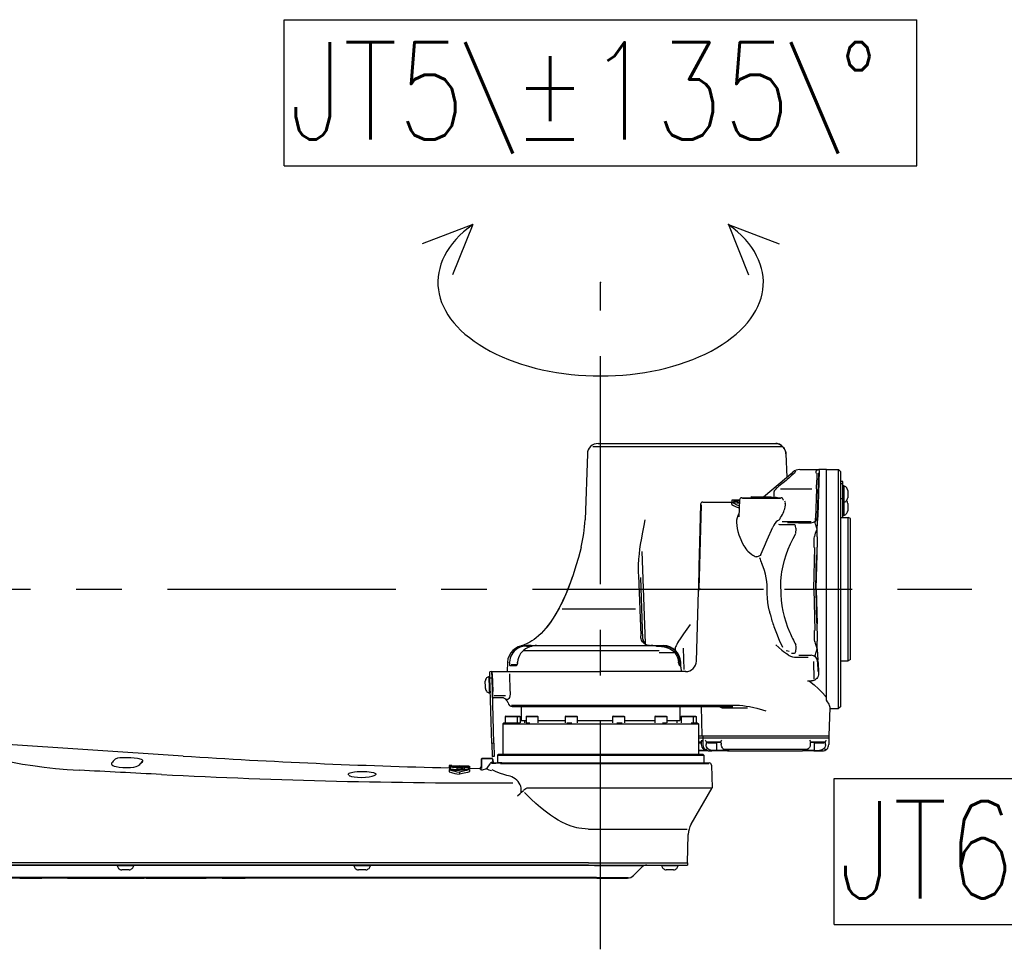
# Model space of a CAD drawing. Header units: millimetres. Extents: x -289 to 305, y -210 to 210.
# Tile 60 of 79: x 21 to 54, y 134 to 165. Entities that reach past the tile are written whole.
import ezdxf

# ---------------------------------------------------------------- set-up
doc = ezdxf.new("R2010")
doc.units = ezdxf.units.MM
doc.linetypes.add('CENTER', pattern=[12, 7.5, -1.5, 1.5, -1.5])
doc.styles.get("Standard").update_dxf_attribs({"font": 'ROMANS', "bigfont": 'EXTFONT'})

# ---------------------------------------------------------------- blocks, each defined once
blk = doc.blocks.new('DTL0008')
at = {"color": 2, "linetype": 'Continuous'}
for p, q in [((-70.58, 31.98), (-98.59, 21.23)), ((-70.58, 31.98), (-81.71, 4.12)), ((70.58, 31.98), (98.59, 21.23)), ((70.58, 31.98), (81.71, 4.12))]:
    blk.add_line(p, q, dxfattribs=at)
blk.add_ellipse((0, 0), major_axis=(89.87, 0), ratio=0.57493, start_param=2.474208, end_param=6.95057, dxfattribs=at)
at = {"color": 2}
for p in [(70.58, 31.98), (0, 0)]:
    blk.add_point(p, dxfattribs=at)
blk = doc.blocks.new('DTL0022')
at = {"color": 3, "linetype": 'Continuous'}
for p, q in [((1191.384079, 65.632691), (1205.362228, 65.632691)), ((1193.887497, 67), (1205.39238, 67)), ((1205.39238, 67), (1257.000046, 67)), ((1205.39238, 65.632691), (1257.000046, 65.632691)), ((1257.000046, 67), (1275.653488, 67)), ((1257.020675, 65.632691), (1278.756637, 65.632691)), ((1188.890549, 62.174439), (1187.833542, 31.906006)), ((1280.256271, 62.179444), (1280.684494, 51.482666)), ((1286.696213, 55), (1295.440231, 55)), ((1299.000046, 55), (1295.440231, 55)), ((1299.000046, -49.963012), (1299.000046, 55)), ((1299.000046, 55), (1304.500046, 55)), ((1304.500046, -54.984741), (1304.500046, 55)), ((1305.500046, 54), (1304.500046, 55)), ((1269.919845, 42.449951), (1283.482223, 53.8302)), ((1284.720993, 54.309449), (1284.16777, 53.337036)), ((1294.471725, 52.409546), (1294.355514, 47.970459)), ((1294.497848, 53.278076), (1294.471725, 52.411743)), ((1294.875168, 33.421509), (1295.40007, 53.464356)), ((1295.138717, 33.878662), (1295.666916, 54.178467)), ((1305.500046, -53.984985), (1305.500046, 54)), ((1277.749313, 46.096802), (1292.26799, 46.096802)), ((1294.318161, 46.056885), (1293.959274, 32.648316)), ((1294.318161, 46.054688), (1294.355636, 47.980957)), ((1306.500046, 49.533325), (1305.500046, 49.533325)), ((1306.500046, 48.435303), (1305.500046, 48.435303)), ((1306.500046, 48.435303), (1306.500046, 49.533325)), ((1306.500046, 41.50708), (1306.500046, 48.435303)), ((1306.90007, 47.503174), (1306.500046, 47.503174)), ((1306.90007, 47.503174), (1306.90007, 45.525025)), ((1306.90007, 45.525025), (1306.90007, 39.903199)), ((1308.699997, 45.375611), (1308.699997, 44.505005)), ((1255.57048, 41), (1255.568405, 40.999756)), ((1255.568405, 40.027344), (1255.568405, 40.999756)), ((1255.57048, 41), (1257.053146, 41)), ((1258.199997, 40.804444), (1258.199997, 40.578125)), ((1258.937424, 40.804444), (1258.199997, 40.804444)), ((1258.950363, 41.052368), (1258.544601, 33.309449)), ((1258.813156, 41), (1258.947677, 41)), ((1259.259201, 41.761597), (1259.285446, 41.761597)), ((1259.94902, 42), (1278.051071, 42)), ((1260.274704, 41.761597), (1277.753464, 41.761597)), ((1264.650925, 42.449951), (1264.131393, 42.150025)), ((1264.131393, 42.150025), (1273.272751, 42.150025)), ((1264.136032, 42), (1264.131393, 42.150025)), ((1264.650925, 42.449951), (1272.816696, 42.449951)), ((1272.816696, 42.449951), (1273.349167, 42.449951)), ((1273.272751, 42.150025), (1273.868698, 42.150025)), ((1273.349167, 42.449951), (1273.868698, 42.150025)), ((1273.864059, 42), (1273.868698, 42.150025)), ((1274.839035, 42.456299), (1274.839035, 44.951905)), ((1276.361252, 42.020386), (1276.491745, 42)), ((1306.500046, 41.50708), (1305.500046, 41.50708)), ((1306.500046, 33), (1306.500046, 41.50708)), ((1308.699997, 44.505005), (1308.699997, 42.030762)), ((1241.017013, 39.026123), (1240.560104, 21.574219)), ((1241.258102, 38.751953), (1240.823044, 21.989991)), ((1242.016647, 40), (1255.341842, 40)), ((1255.327804, 38.95752), (1255.327804, 39.983643)), ((1256.33342, 40.578125), (1256.33342, 40.314331)), ((1258.199997, 40.578125), (1256.33342, 40.578125)), ((1256.33342, 39.87085), (1256.33342, 40.314331)), ((1258.199997, 40.314331), (1256.33342, 40.314331)), ((1258.199997, 40.314331), (1258.199997, 39.923584)), ((1258.891281, 39.923584), (1258.199997, 39.923584)), ((1258.199997, 39.63086), (1258.199997, 39.923584)), ((1306.90007, 39.903199), (1306.500046, 39.903199)), ((1306.90007, 39.903199), (1306.90007, 39.525025)), ((1306.90007, 39.525025), (1306.90007, 33.903199)), ((1308.699997, 39.375611), (1308.699997, 38.505005)), ((1308.699997, 38.505005), (1308.699997, 36.030762)), ((1293.934738, 31.384156), (1293.959274, 32.650147)), ((1305.500046, 33), (1309.000046, 33)), ((1306.90007, 33.903199), (1306.500046, 33.903199)), ((1309.000046, 28.960205), (1309.000046, 33)), ((1310.000046, 32.422608), (1309.000046, 33)), ((1310.000046, 28.453492), (1310.000046, 32.422608)), ((1291.880539, 30.950684), (1278.48735, 30.950684)), ((1286.109421, 30.5), (1280.965378, 30.5)), ((1286.109421, 30.5), (1291.876266, 30.5)), ((1293.934738, 31.386841), (1293.932419, 31.31189)), ((1309.000046, -33), (1309.000046, 28.960205)), ((1310.000046, -32.422607), (1310.000046, 28.453492)), ((1240.560104, 21.574219), (1240.270675, 10.523926)), ((1240.8228, 21.97461), (1240.533493, 10.924317)), ((1293.089035, 0.10022), (1293.585739, 19.067505)), ((1213.98381, 17.25647), (1215.158737, -16.38977)), ((1294.003464, 0.13086), (1294.411911, 15.730835)), ((1294.261032, 0.130738), (1294.672165, 15.934082)), ((1240.270675, 10.523926), (1239.995773, 0.026123)), ((1240.533371, 10.915039), (1240.253342, 0.029541)), ((1213.603805, -21.213501), (1212.627487, 6.271241)), ((1214.479904, -23.104736), (1213.487472, 5.314209)), ((1239.96965, -0.97351), (1239.995773, 0.026123)), ((1240.243576, -0.133178), (1240.253586, 0.04419)), ((1240.969284, 0), (1240.995407, 0)), ((1240.995407, 0), (1269.939499, 0)), ((1269.939499, 0), (1269.94133, 0)), ((1279.637619, 0), (1291.001755, 0)), ((1239.127487, -33.130859), (1239.96965, -0.97351)), ((1271.632614, -0.056152), (1271.634323, -0.000366)), ((1293.089035, -0.100219), (1293.585739, -19.067505)), ((1294.003464, -0.130859), (1294.411911, -15.730835)), ((1294.261032, -0.130737), (1294.672165, -15.934082)), ((1177.241012, -9.124389), (1205.362472, -9.124389)), ((1205.39238, -9.124389), (1211.066452, -9.124389)), ((1215.158249, -16.365967), (1215.429001, -25.131714)), ((1160.144577, -26), (1160.815964, -26)), ((1163.000046, -26), (1160.815964, -26)), ((1160.815964, -26.251098), (1163.556686, -26.251098)), ((1163.000046, -26), (1195.000046, -26)), ((1195.000046, -26), (1218.155197, -26)), ((1218.155197, -26), (1223.000046, -26)), ((1220.682419, -26.251098), (1223.855514, -26.251098)), ((1223.000046, -26), (1223.855514, -26)), ((1233.463669, -36.998169), (1233.119919, -27.155883)), ((1154.80278, -28.20935), (1155.157028, -28.20935)), ((1159.580978, -28.20935), (1194.981979, -28.20935)), ((1195.000046, -28.20935), (1222.000046, -28.20935)), ((1222.02092, -29.196777), (1228.908371, -29.196777)), ((1229.447433, -28.209594), (1229.431198, -27.827636)), ((1284.147018, -29.699341), (1282.9113, -29.71228)), ((1285.175217, -31.390381), (1285.123947, -31.390625)), ((1285.175461, -31.390381), (1285.236252, -31.386841)), ((1285.239425, -31.386963), (1290.575851, -31.386963)), ((1286.179855, -30.5), (1291.876266, -30.5)), ((1293.934738, -31.386841), (1293.932419, -31.311889)), ((1152.14946, -33.720825), (1152.000046, -38)), ((1153.03923, -33.998901), (1153.048263, -33.719726)), ((1153.320968, -35.244751), (1156.034592, -35.244751)), ((1153.772384, -34.677612), (1156.614425, -34.677612)), ((1154.032638, -35), (1156.472824, -35)), ((1156.735763, -33.986816), (1156.749191, -33.707641)), ((1230.870407, -33.986572), (1230.856857, -33.707397)), ((1231.396774, -35.244751), (1231.533737, -35.244751)), ((1231.602707, -33.996093), (1231.593063, -33.716797)), ((1231.659103, -35.254516), (1231.602341, -33.971801)), ((1231.850509, -33.716186), (1231.831467, -33.172363)), ((1231.860397, -34), (1231.850632, -33.720825)), ((1231.928879, -35.963745), (1231.860397, -34)), ((1231.929001, -35.965088), (1232.000046, -38)), ((1293.337692, -41.489258), (1293.14238, -33.320678)), ((1294.875168, -33.421508), (1294.993332, -37.930053)), ((1295.138595, -33.871582), (1295.257492, -38.43811)), ((1305.500046, -33), (1309.000046, -33)), ((1310.000046, -32.422607), (1309.000046, -33)), ((1143.658127, -40.237915), (1144.058029, -40.227417)), ((1143.807541, -45.944458), (1143.658127, -40.237915)), ((1145.000046, -38.002075), (1144.000412, -38.028198)), ((1144.079025, -41.027221), (1144.000412, -38.028198)), ((1144.207443, -45.93396), (1144.058029, -40.227417)), ((1145.000046, -38), (1145.063888, -40.437622)), ((1145.000046, -38), (1145.499924, -38)), ((1145.078659, -41.000976), (1145.000046, -38.002075)), ((1145.137253, -39.00122), (1145.348923, -47.085815)), ((1145.499924, -38), (1151.515182, -38)), ((1151.515182, -38), (1195.000046, -38)), ((1153.400925, -47.062133), (1153.246261, -39.001465)), ((1234.141525, -38), (1195.000046, -38)), ((1141.98027, -44.923462), (1141.914474, -42.411865)), ((1142.001999, -45.755615), (1141.98027, -44.923462)), ((1145.078659, -41.000976), (1144.079025, -41.027221)), ((1144.864303, -71.016967), (1144.079025, -41.027221)), ((1145.863937, -70.990722), (1145.078659, -41.000976)), ((1143.857101, -47.835327), (1143.807541, -45.944458)), ((1143.857101, -47.835327), (1144.257004, -47.824829)), ((1144.257004, -47.824829), (1144.207443, -45.93396)), ((1145.392868, -48.884399), (1145.349289, -47.109985)), ((1151.222458, -49.184692), (1145.78276, -49.184692)), ((1298.707443, -49.788208), (1298.453293, -49.256836)), ((1150.319626, -50), (1145.801315, -50)), ((1151.584152, -50.714966), (1152.149948, -50.714966)), ((1153.941574, -53.468383), (1194.969772, -53.468383)), ((1154.367355, -54), (1195.000046, -54)), ((1158.500046, -54), (1158.500046, -60.5)), ((1195.000046, -53.468383), (1255.816696, -53.468383)), ((1195.000046, -54), (1255.816696, -54)), ((1231.500046, -54), (1231.500046, -60.5)), ((1241.772507, -67.5), (1241.418991, -54)), ((1299.000046, -50.219116), (1299.000046, -49.963012)), ((1299.000046, -51.162109), (1299.000046, -50.219116)), ((1305.500046, -54), (1304.500046, -55)), ((1305.500046, -54), (1305.500046, -53.984985)), ((1151.316818, -58.5), (1151.057052, -58.650024)), ((1151.057052, -58.650024), (1156.301437, -58.650024)), ((1151.057052, -58.650024), (1151.057052, -61.5)), ((1151.316818, -58.5), (1156.065842, -58.5)), ((1156.065842, -58.5), (1156.297287, -58.5)), ((1156.297287, -58.5), (1156.557052, -58.650024)), ((1156.297287, -58.5), (1156.660934, -58.5)), ((1156.301437, -58.650024), (1156.557052, -58.650024)), ((1156.557052, -58.650024), (1156.557052, -61.5)), ((1156.557052, -58.650024), (1156.810348, -58.650024)), ((1156.660934, -58.5), (1157.719162, -58.5)), ((1156.810348, -58.650024), (1157.978927, -58.650024)), ((1157.719162, -58.5), (1157.978927, -58.650024)), ((1157.978927, -58.650024), (1157.978927, -61.5)), ((1160.932541, -58.5), (1160.672775, -58.650024)), ((1160.672775, -58.650024), (1160.683639, -58.650024)), ((1160.672775, -58.650024), (1160.672775, -61.5)), ((1160.683639, -58.650024), (1166.172775, -58.650024)), ((1160.932541, -58.5), (1160.942428, -58.5)), ((1160.942428, -58.5), (1165.913009, -58.5)), ((1165.913009, -58.5), (1166.172775, -58.650024)), ((1166.172775, -58.650024), (1166.172775, -61.5)), ((1179.009445, -58.5), (1178.749557, -58.650024)), ((1178.749557, -58.650024), (1179.249679, -58.650024)), ((1178.749557, -58.650024), (1178.749557, -61.5)), ((1179.009445, -58.5), (1179.462326, -58.5)), ((1179.249679, -58.650024), (1184.249557, -58.650024)), ((1179.462326, -58.5), (1183.989792, -58.5)), ((1183.989792, -58.5), (1184.249557, -58.650024)), ((1184.249557, -58.650024), (1184.249557, -61.5)), ((1200.703659, -58.5), (1200.443893, -58.650024)), ((1200.443893, -58.650024), (1202.036056, -58.650024)), ((1200.443893, -58.650024), (1200.443893, -61.5)), ((1200.703659, -58.5), (1202.145431, -58.5)), ((1202.036056, -58.650024), (1205.943893, -58.650024)), ((1202.145431, -58.5), (1205.684006, -58.5)), ((1205.684006, -58.5), (1205.943893, -58.650024)), ((1205.943893, -58.650024), (1205.943893, -61.5)), ((1220.202438, -58.5), (1219.94255, -58.650024)), ((1219.94255, -58.650024), (1222.937179, -58.650024)), ((1219.94255, -58.650024), (1219.94255, -61.5)), ((1220.202438, -58.5), (1222.913986, -58.5)), ((1222.913986, -58.5), (1225.182785, -58.5)), ((1222.937179, -58.650024), (1225.44255, -58.650024)), ((1225.182785, -58.5), (1225.44255, -58.650024)), ((1225.44255, -58.650024), (1225.44255, -61.5)), ((1232.280929, -58.5), (1232.021164, -58.650024)), ((1232.021164, -58.650024), (1236.352463, -58.650024)), ((1232.021164, -58.650024), (1232.021164, -61.5)), ((1232.280929, -58.5), (1236.203049, -58.5)), ((1236.203049, -58.5), (1238.451828, -58.5)), ((1236.352463, -58.650024), (1237.521164, -58.650024)), ((1237.261276, -58.5), (1237.521164, -58.650024)), ((1237.521164, -58.650024), (1238.687424, -58.650024)), ((1237.521164, -58.650024), (1237.521164, -61.5)), ((1238.451828, -58.5), (1238.683273, -58.5)), ((1238.683273, -58.5), (1238.943039, -58.650024)), ((1238.687424, -58.650024), (1238.943039, -58.650024)), ((1238.943039, -58.650024), (1238.943039, -61.5)), ((1250.784103, -54.603149), (1262.601852, -54.603149)), ((1300.227585, -67.5), (1300.568771, -54.470215)), ((1300.554855, -55), (1304.500046, -55)), ((1304.500046, -55), (1304.500046, -54.984741)), ((1150.500046, -61.5), (1150.000046, -62)), ((1150.000046, -62), (1237.94133, -62)), ((1150.000046, -62), (1150.000046, -76)), ((1150.500046, -61.5), (1151.057052, -61.5)), ((1151.057052, -61.5), (1156.301437, -61.5)), ((1156.301437, -61.5), (1156.557052, -61.5)), ((1156.557175, -61.5), (1156.810348, -61.5)), ((1156.810348, -61.5), (1157.978927, -61.5)), ((1158.500046, -60.5), (1160.672775, -60.5)), ((1160.000046, -60.5), (1160.000046, -61.5)), ((1160.757004, -61.5), (1162.390671, -61.5)), ((1166.172775, -60.5), (1178.749557, -60.5)), ((1179.503952, -61.5), (1181.800949, -61.5)), ((1184.249557, -60.5), (1200.443893, -60.5)), ((1202.463669, -61.5), (1204.911789, -61.5)), ((1205.943893, -60.5), (1219.94255, -60.5)), ((1223.402756, -61.5), (1225.256027, -61.5)), ((1225.44255, -60.5), (1229.830246, -60.5)), ((1229.830246, -60.5), (1231.500046, -60.5)), ((1230.000046, -60.5), (1230.000046, -61.5)), ((1236.690842, -61.5), (1237.521164, -61.5)), ((1237.521042, -61.5), (1239.500046, -61.5)), ((1237.94133, -62), (1240.000046, -62)), ((1239.500046, -61.5), (1240.000046, -62)), ((1240.000046, -62), (1240.000046, -76)), ((1239.999924, -67.5), (1241.772507, -67.5)), ((1241.772507, -67.5), (1300.227585, -67.5)), ((1242.000046, -67.5), (1242.000046, -68.5)), ((1300.000046, -67.5), (1300.000046, -68.5)), ((1002.885666, -76.83374), (909.277756, -70.702881)), ((1145.863937, -70.990722), (1144.864303, -71.016967)), ((1144.864303, -71.016967), (1145.021164, -77.009521)), ((1145.863937, -70.990722), (1146.021042, -76.988647)), ((1239.999924, -70.5), (1241.460495, -70.5)), ((1240.000046, -68.5), (1242.000046, -68.5)), ((1240.000046, -70.242431), (1241.440109, -70.242431)), ((1240.000046, -70.819458), (1241.462326, -70.819458)), ((1241.465622, -71.504883), (1241.457687, -69.880005)), ((1242.000046, -68.5), (1242.000046, -71.5)), ((1242.000046, -68.5), (1300.000046, -68.5)), ((1243.522507, -70.648315), (1243.515426, -71.517212)), ((1243.874801, -70.242431), (1249.95488, -70.242431)), ((1244.817306, -70.5), (1250.099533, -70.5)), ((1244.817306, -70.819458), (1248.500046, -70.819458)), ((1248.500046, -74.300049), (1248.500046, -70.5)), ((1250.466598, -70.871704), (1250.484299, -71.526977)), ((1291.515793, -71.526977), (1291.533493, -70.871704)), ((1291.900558, -70.5), (1297.182785, -70.5)), ((1292.045212, -70.242431), (1298.12529, -70.242431)), ((1293.500046, -74.300049), (1293.500046, -70.5)), ((1293.500046, -70.819458), (1297.182785, -70.819458)), ((1298.484665, -71.517212), (1298.477585, -70.648315)), ((1300.000046, -68.5), (1300.000046, -71.5)), ((1145.021164, -77.009521), (1145.321091, -77.001709)), ((1145.321091, -77.001709), (1145.321213, -77.006958)), ((1146.021042, -76.988647), (1145.321213, -77.006958)), ((1148.000046, -76), (1147.500046, -76.5)), ((1147.500046, -76.5), (1240.32695, -76.5)), ((1147.500046, -76.5), (1147.500046, -80)), ((1148.000046, -76), (1239.849899, -76)), ((1239.849899, -76), (1242.000046, -76)), ((1242.500046, -74.252075), (1240.000046, -74.252075)), ((1242.846481, -74.5), (1240.000046, -74.5)), ((1240.32695, -76.5), (1242.500046, -76.5)), ((1242.000046, -76), (1242.500046, -76.5)), ((1242.33757, -73.656616), (1242.843551, -73.656616)), ((1242.500046, -74.300049), (1242.500046, -73.749878)), ((1243.418991, -74.300049), (1242.500046, -74.300049)), ((1242.846481, -74.5), (1242.500046, -74.300049)), ((1242.500046, -76.5), (1242.500046, -80)), ((1244.506027, -74.5), (1242.846481, -74.5)), ((1243.343796, -73.656616), (1244.03215, -73.656616)), ((1244.507736, -74.5), (1244.998215, -74.5)), ((1245.000046, -74.5), (1246.21965, -74.5)), ((1248.500046, -74.252075), (1246.21965, -74.252075)), ((1248.846481, -74.5), (1246.21965, -74.5)), ((1252.911911, -74.300049), (1248.500046, -74.300049)), ((1248.846481, -74.5), (1248.500046, -74.300049)), ((1253.512008, -74.5), (1248.846481, -74.5)), ((1251.881637, -73.656616), (1290.118454, -73.656616)), ((1254.100876, -74.5), (1253.512008, -74.5)), ((1254.100876, -74.5), (1287.899216, -74.5)), ((1291.512008, -74.5), (1287.899216, -74.5)), ((1291.678024, -74.300049), (1289.08818, -74.300049)), ((1293.15361, -74.5), (1291.512008, -74.5)), ((1293.500046, -74.300049), (1291.678024, -74.300049)), ((1293.15361, -74.5), (1293.500046, -74.300049)), ((1293.15361, -74.5), (1295.780441, -74.5)), ((1293.500046, -74.252075), (1295.780441, -74.252075)), ((1295.780441, -74.5), (1297.000046, -74.5)), ((1297.15361, -74.5), (1297.014938, -74.5)), ((1297.967941, -73.656616), (1298.656296, -73.656616)), ((1125.330978, -81.27185), (1125.340988, -81.270996)), ((1125.330978, -81.27185), (1125.330978, -82.272217)), ((1125.409469, -81.277099), (1125.409469, -82.277466)), ((1125.684372, -81.281006), (1130.000046, -81.346313)), ((1126.588547, -81.271606), (1130.010055, -81.346557)), ((1126.666672, -81.335937), (1129.000046, -81.375244)), ((1126.666672, -81.335937), (1126.666672, -81.400879)), ((1126.666672, -81.400879), (1126.666672, -81.644653)), ((1126.666672, -81.400879), (1129.000046, -81.434692)), ((1129.000046, -81.334839), (1131.000046, -81.373535)), ((1129.000046, -81.334839), (1129.000046, -81.375244)), ((1129.000046, -81.434692), (1129.000046, -81.532837)), ((1129.000046, -81.532837), (1129.000046, -81.930298)), ((1129.000046, -81.532837), (1131.000046, -81.555908)), ((1134.315719, -81.44104), (1130.000046, -81.346313)), ((1131.000046, -81.373535), (1131.000046, -81.408447)), ((1131.000046, -81.408447), (1133.33342, -81.446655)), ((1131.000046, -81.463134), (1131.000046, -81.555908)), ((1131.000046, -81.463134), (1133.33342, -81.495971)), ((1131.000046, -81.555908), (1131.000046, -81.666748)), ((1133.33342, -81.446655), (1133.33342, -81.495971)), ((1133.33342, -81.495971), (1133.33342, -81.710083)), ((1134.590622, -81.445923), (1134.590622, -82.447021)), ((1134.669113, -81.446411), (1134.669113, -82.446655)), ((1140.000046, -78.5), (1140.000046, -82.449096)), ((1140.257614, -78.5), (1140.257614, -82.598022)), ((1140.975021, -78.111084), (1140.371506, -78.111084)), ((1141.000046, -78), (1140.500046, -78)), ((1144.415939, -78), (1141.000046, -78)), ((1144.415939, -78.111084), (1141.000046, -78.111084)), ((1144.915939, -78), (1144.415939, -78)), ((1145.046066, -78.111084), (1144.44255, -78.111084)), ((1145.057541, -79.671631), (1144.759811, -79.822387)), ((1145.073776, -79.671753), (1145.520187, -79.671753)), ((1145.204269, -78.5), (1145.204269, -79)), ((1145.296066, -78.111084), (1145.230148, -78.111084)), ((1145.396286, -80), (1147.412765, -80)), ((1145.415939, -78.5), (1145.415939, -79.124389)), ((1148.897629, -80.24646), (1146.78276, -80.191894)), ((1149.562301, -80), (1147.412765, -80)), ((1148.962692, -80.247925), (1244.75798, -80.247925)), ((1149.562301, -80), (1171.016403, -80)), ((1171.016403, -80), (1245.025925, -80)), ((1246.025558, -80.973877), (1246.300583, -91.47937)), ((1125.330978, -83.092773), (1125.330978, -84.103515)), ((1125.684372, -82.281372), (1125.83342, -82.281128)), ((1125.833298, -81.825805), (1125.833298, -82.829101)), ((1128.406784, -81.758056), (1128.406784, -81.925537)), ((1129.000046, -82.343017), (1131.000046, -82.341797)), ((1129.000046, -83.097412), (1129.000046, -82.343017)), ((1129.000046, -83.097412), (1131.000046, -83.081909)), ((1129.000046, -83.097412), (1129.000046, -83.364868)), ((1129.42131, -81.779175), (1129.42131, -81.919433)), ((1129.613083, -81.640014), (1134.166672, -81.725219)), ((1130.000046, -84.22937), (1130.000046, -85.246338)), ((1131.000046, -83.081909), (1131.000046, -82.341797)), ((1131.000046, -83.081909), (1131.000046, -83.345215)), ((1131.009201, -81.789917), (1132.199142, -81.813598)), ((1131.390549, -81.913818), (1131.390549, -82.91687)), ((1131.390549, -82.800049), (1132.199142, -82.81604)), ((1132.199142, -81.813598), (1132.199142, -82.092895)), ((1132.199142, -82.092895), (1132.199142, -83.096924)), ((1132.199142, -82.092895), (1134.166672, -82.096924)), ((1132.199142, -83.096924), (1133.714767, -83.099853)), ((1134.166672, -81.725219), (1134.166672, -82.096924)), ((1134.166672, -82.096924), (1134.166672, -83.032959)), ((1134.315719, -82.441284), (1134.166672, -82.437133)), ((1134.669113, -83.022949), (1134.669113, -84.032226)), ((1134.669235, -82.442138), (1139.348068, -82.530395)), ((1139.667526, -82.270508), (1139.672897, -83.115967)), ((1158.280563, -92.5354), (1158.214889, -93.420288)), ((1159.700485, -92.435058), (1159.49382, -92.655883)), ((1161.934372, -91.47937), (1170.405197, -91.47937)), ((1170.405197, -91.47937), (1246.300583, -91.47937)), ((1236.679855, -108.142944), (1246.300583, -91.47937)), ((1189.380783, -110.442138), (1234.762863, -110.442138)), ((1235.000046, -126), (1235.343551, -112.881225)), ((1189.433029, -126), (759.999985, -126)), ((1189.433029, -126), (1235.000046, -126)), ((1235.000046, -126), (1235.000046, -127)), ((1189.433029, -127), (785.824814, -127)), ((972.517868, -127.274536), (870.898544, -127.274536)), ((972.517868, -127.400024), (972.517868, -127)), ((972.982956, -127.400024), (972.517868, -127.400024)), ((980.117843, -127.400024), (972.982956, -127.400024)), ((974.850143, -129.199951), (974.645309, -129.199951)), ((977.99028, -129.199951), (974.850143, -129.199951)), ((980.117843, -127.400024), (980.117843, -127)), ((1081.450851, -127.274536), (980.117843, -127.274536)), ((1081.450851, -127.400024), (1081.450851, -127)), ((1081.916061, -127.400024), (1081.450851, -127.400024)), ((1089.050827, -127.400024), (1081.916061, -127.400024)), ((1083.783127, -129.199951), (1083.578415, -129.199951)), ((1086.923263, -129.199951), (1083.783127, -129.199951)), ((1089.050827, -127.400024), (1089.050827, -127)), ((1192.200729, -127.274536), (1089.050827, -127.274536)), ((1189.433029, -127), (1235.000046, -127)), ((1192.222214, -127.274536), (1214.113449, -127.274536)), ((1210.171676, -131.828491), (1214.121383, -127.878662)), ((1223.102951, -127.400024), (1223.102951, -127)), ((1223.568161, -127.400024), (1223.102951, -127.400024)), ((1230.702926, -127.400024), (1223.568161, -127.400024)), ((1225.435226, -129.199951), (1225.230514, -129.199951)), ((1228.575363, -129.199951), (1225.435226, -129.199951)), ((1230.702926, -127.400024), (1230.702926, -127)), ((1193.066452, -132.741699), (798.066452, -132.741699)), ((1193.28215, -133), (798.28215, -133)), ((927.652389, -133.010009), (930.807297, -133.010009)), ((930.80693, -133.010009), (932.051437, -133.010009)), ((932.051681, -133.010009), (937.917648, -133.010009)), ((941.282028, -133.010009), (937.917526, -133.010009)), ((942.317062, -133.010009), (941.282028, -133.010009)), ((948.975632, -133.010009), (942.31694, -133.010009)), ((949.683639, -133.010009), (951.50151, -133.010009)), ((951.50151, -133.010009), (962.244797, -133.010009)), ((962.244675, -133.010009), (965.78569, -133.010009)), ((965.785812, -133.010009), (967.489548, -133.010009)), ((967.489548, -133.010009), (970.082321, -133.010009)), ((970.082321, -133.010009), (978.793014, -133.010009)), ((978.793136, -133.010009), (984.915085, -133.010009)), ((985.834884, -133.010009), (987.652756, -133.010009)), ((987.652878, -133.010009), (998.396164, -133.010009)), ((998.396042, -133.010009), (1001.939499, -133.010009)), ((1001.939621, -133.010009), (1009.073166, -133.010009)), ((1009.073166, -133.010009), (1010.436447, -133.010009)), ((1010.436325, -133.010009), (1013.483322, -133.010009)), ((1020.820602, -133.010009), (1013.483444, -133.010009)), ((1020.820602, -133.010009), (1028.300827, -133.010009)), ((1028.300827, -133.010009), (1028.919113, -133.010009)), ((1029.154709, -133.010009), (1028.919235, -133.010009)), ((1029.154709, -133.010009), (1031.362961, -133.010009)), ((1193.087936, -132.741699), (1207.892746, -132.741699)), ((1193.28215, -133), (1207.343185, -133))]:
    blk.add_line(p, q, dxfattribs=at)
for points in [[(1280.256271, 62.179444), (1280.189377, 62.823853), (1280.04216, 63.452759), (1279.818893, 64.05542), (1279.525558, 64.621949), (1279.169235, 65.143921), (1278.757614, 65.613526), (1278.299362, 66.02417), (1277.803268, 66.369507), (1277.27922, 66.643555), (1276.738327, 66.841675), (1276.192062, 66.960694), (1275.653488, 67)], [(1275.653488, 67), (1276.19194, 66.960816), (1276.738205, 66.841797), (1277.27922, 66.643555), (1277.803268, 66.369507), (1278.299362, 66.02417), (1278.757614, 65.613526), (1279.169235, 65.143799), (1279.525558, 64.621826), (1279.818893, 64.05542), (1280.04216, 63.452759), (1280.189377, 62.823853), (1280.256271, 62.179444)], [(1294.278732, 53.174561), (1294.172287, 53.452515), (1294.147629, 53.746704), (1294.231369, 54.163086), (1294.420944, 54.515625), (1294.680343, 54.783325), (1294.985031, 54.959717), (1295.314133, 55.040528), (1295.425705, 55.045899)], [(1295.427048, 55.047242), (1295.42778, 55.045655), (1295.429245, 55.039673), (1295.435348, 54.998535), (1295.497604, 54.692383), (1295.562057, 54.493531)], [(1279.048752, 48.836792), (1277.091598, 47.31128), (1276.207687, 46.564698), (1275.807785, 46.201783), (1275.293625, 45.685059), (1274.990402, 45.308838), (1274.894699, 45.146729), (1274.838547, 44.949707)], [(1258.943405, 40.918091), (1257.545456, 40.904053), (1255.731613, 40.980835), (1255.570358, 40.999268), (1255.568405, 40.999756)], [(1255.327804, 39.983643), (1255.328415, 39.987061), (1255.332931, 39.993653), (1255.339401, 39.998658), (1255.359421, 40.007813), (1255.456833, 40.025391), (1255.676437, 40.01355)], [(1255.338791, 39.968506), (1256.23674, 39.450196), (1257.411423, 38.898926), (1258.809006, 38.353882)], [(1255.338791, 38.942017), (1256.224167, 38.416626), (1257.379806, 37.857422), (1258.753952, 37.303101)], [(1255.341232, 39.999756), (1255.38591, 40.015137), (1255.568893, 40.027344)], [(1255.676437, 40.01355), (1256.629928, 39.817993), (1257.714279, 39.673462), (1258.873825, 39.592652)], [(1277.811081, 32.868042), (1278.25444, 33.557495), (1278.653122, 34.252075), (1279.0009, 34.937989), (1279.30278, 35.623413), (1279.542282, 36.264038), (1279.737228, 36.899414), (1279.928024, 37.761231), (1280.02214, 38.601441), (1280.012497, 39.412964)], [(1280.004196, 39.432617), (1280.043503, 39.791382), (1279.968674, 40.143677), (1279.784469, 40.48291)], [(1212.610153, 6.252686), (1212.498703, 7.441162), (1212.435592, 8.642823), (1212.415085, 9.890259), (1212.434372, 11.146118), (1212.574142, 13.677124), (1212.823776, 16.227051), (1213.102218, 18.390747), (1213.429611, 20.560059), (1213.924728, 23.458863), (1214.283005, 25.395386), (1215.043014, 29.278443), (1215.574631, 31.914063)], [(1257.596359, 31.761597), (1257.5457, 31.166992), (1257.533127, 30.557129), (1257.61235, 29.300293), (1257.837204, 27.891968), (1258.185104, 26.449707), (1258.637741, 24.98291), (1259.036911, 23.870972), (1259.481491, 22.751953)], [(1258.613815, 34.630249), (1258.352463, 34.208618), (1258.128952, 33.765992), (1257.938522, 33.291748), (1257.7863, 32.798706), (1257.592331, 31.776612)], [(1277.020431, 31.736939), (1276.465622, 31.38916), (1275.827194, 30.878174), (1275.217331, 30.229737), (1274.668503, 29.437989), (1274.234421, 28.545777)], [(1294.706222, 27.535401), (1294.709152, 27.619385), (1294.803757, 30.275879), (1294.986984, 32.560059)], [(1268.780929, 15.941773), (1270.351974, 19.727173), (1271.6259, 22.668091), (1274.215744, 28.531494)], [(1284.78215, 25.655762), (1284.883346, 26.238037), (1284.968063, 27.279908), (1284.956955, 27.769165), (1284.908005, 28.226197), (1284.753342, 28.859619), (1284.640426, 29.129029), (1284.504684, 29.361939), (1284.346603, 29.55481), (1284.167648, 29.704834)], [(1293.514938, 24.240357), (1293.696579, 24.926148), (1293.957077, 25.709839), (1294.253219, 26.472657), (1294.711349, 27.510376)], [(1294.703415, 27.541138), (1294.342941, 28.537354), (1294.007248, 29.497925), (1293.876999, 29.932617), (1293.762863, 30.51416), (1293.755539, 30.740113), (1293.781906, 30.948487), (1293.84758, 31.139405), (1293.956344, 31.315552)], [(1294.65776, 24.014038), (1294.704391, 27.178223), (1294.711593, 27.515137)], [(1259.495651, 22.745728), (1260.124435, 21.332032), (1260.870407, 19.961792), (1261.31633, 19.261597), (1261.801315, 18.581421), (1262.293381, 17.966187), (1262.824875, 17.375977), (1263.639938, 16.601563), (1264.543381, 15.904785), (1265.071823, 15.567749), (1265.626999, 15.265381), (1266.130905, 15.034546), (1266.653244, 14.837281)], [(1277.91008, 0.07605), (1277.896164, 1.847779), (1277.959274, 3.619141), (1278.098678, 5.386353), (1278.250534, 6.692261), (1278.442673, 7.993531), (1278.682419, 9.330933), (1278.962692, 10.661255), (1279.627487, 13.255493), (1280.431442, 15.812744), (1281.361374, 18.329224), (1282.405197, 20.806275), (1283.549606, 23.240967), (1284.78215, 25.632447)], [(1293.327804, 19.071289), (1293.258713, 20.102173), (1293.225509, 21.136475), (1293.23735, 22.174683), (1293.307663, 23.212647), (1293.458908, 24.243164)], [(1186.015549, 19.197754), (1184.754196, 14.458863), (1183.640304, 10.627442), (1182.356369, 6.595825), (1181.179367, 3.229737), (1179.847336, -0.23999), (1178.350509, -3.75708), (1177.539841, -5.510498), (1176.688766, -7.246338), (1175.798508, -8.954101), (1174.871628, -10.622558), (1173.911178, -12.240478), (1172.920822, -13.797241), (1171.904587, -15.283325), (1170.867233, -16.689697), (1169.813888, -18.008789), (1168.699264, -19.28955), (1167.580002, -20.460571), (1166.463302, -21.517212), (1165.356369, -22.456176), (1164.36235, -23.208618), (1163.387741, -23.862793), (1162.437301, -24.420532), (1161.515304, -24.884887)], [(1294.674362, 15.939575), (1294.730881, 17.626953), (1294.717697, 19.302613)], [(1268.783371, 15.942627), (1268.364059, 15.458496), (1268.121017, 15.255616), (1267.856491, 15.086304), (1267.475632, 14.922852), (1267.071457, 14.838013), (1266.655563, 14.833618)], [(1271.634323, 0.010987), (1271.586838, 1.73169), (1271.444992, 3.437867), (1271.20964, 5.115235), (1270.851242, 6.884766), (1270.388473, 8.587769), (1269.825607, 10.208985), (1269.167404, 11.73523)], [(1181.976242, 5.475708), (1181.147018, 3.186768), (1180.252365, 0.852051), (1178.93071, -2.349121), (1177.469406, -5.567016), (1176.68425, -7.167114), (1175.861862, -8.752563), (1174.562912, -11.081909), (1173.181564, -13.341064), (1171.719528, -15.5083), (1170.179611, -17.562988)], [(1272.699753, -10.222656), (1272.274826, -8.211059), (1271.95195, -6.186157), (1271.735275, -4.149414), (1271.628219, -2.105224), (1271.632614, -0.058716)], [(1277.910202, -0.074707), (1277.914352, -2.620971), (1278.076828, -5.161865), (1278.394333, -7.689331), (1278.860275, -10.196045), (1279.467819, -12.682251), (1280.205246, -15.136108), (1281.061081, -17.553833), (1282.023483, -19.932739)], [(1236.257004, -16.333008), (1233.172897, -20.631103), (1231.612961, -22.89685), (1230.908859, -23.980224), (1230.429977, -24.762573), (1230.009079, -25.508911), (1229.734665, -26.055298), (1229.519211, -26.563842), (1229.377975, -27.022705), (1229.326706, -27.482177), (1229.352218, -27.677002), (1229.412521, -27.847412)], [(1274.734054, -17.224243), (1275.909103, -20.349731), (1277.226242, -23.503662), (1278.665207, -26.683471)], [(1294.717697, -19.302612), (1294.727951, -17.459717), (1294.674362, -15.939575)], [(1217.495285, -25.953369), (1217.19194, -25.94165), (1216.43425, -25.806762), (1215.707565, -25.521484), (1215.161667, -25.182983), (1214.665085, -24.747925), (1214.233444, -24.217407), (1213.885055, -23.593383), (1213.639938, -22.873413), (1213.563888, -22.467285), (1213.527878, -22.039917), (1213.534958, -21.623779), (1213.586227, -21.193359)], [(1293.327804, -19.071289), (1293.258713, -20.102173), (1293.225509, -21.136474), (1293.23735, -22.174682), (1293.307663, -23.212646), (1293.458908, -24.243164)], [(1160.793381, -26.262207), (1160.012253, -26.307251), (1159.239548, -26.428711), (1158.482712, -26.625488), (1157.593185, -26.964477), (1156.75151, -27.408447), (1155.970383, -27.951294), (1155.261886, -28.585327), (1154.636886, -29.301513), (1154.105881, -30.088134), (1153.676437, -30.934326), (1153.355514, -31.827026), (1153.148239, -32.752685), (1153.057907, -33.696899)], [(1162.695236, -26.491943), (1162.362594, -26.60498), (1161.389816, -27.016235), (1160.466232, -27.535888), (1159.607712, -28.162719), (1158.831344, -28.892578), (1158.15422, -29.718383), (1157.593307, -30.629028), (1157.164108, -31.610229), (1156.879684, -32.643554), (1156.749191, -33.707641)], [(1161.515304, -24.884887), (1159.518967, -25.758545), (1158.367233, -26.199951)], [(1222.055221, -26.372436), (1220.477096, -26.226806), (1219.034225, -26.052368), (1218.155197, -26)], [(1223.085861, -26.445068), (1224.203171, -26.596313), (1225.249313, -26.850586), (1226.217697, -27.20459), (1227.106613, -27.653686), (1227.913254, -28.191894), (1228.633224, -28.812011), (1229.26152, -29.505493), (1229.792648, -30.262939), (1230.221603, -31.073486), (1230.543991, -31.925781), (1230.756515, -32.807983), (1230.856857, -33.707397)], [(1275.616745, -25.641235), (1277.066574, -26.949341), (1278.469528, -28.147705), (1279.228561, -28.753174), (1280.550827, -29.714111), (1281.300217, -30.19165)], [(1284.167648, -29.704712), (1284.472702, -29.406494), (1284.706344, -28.982666), (1284.816208, -28.658569), (1284.896164, -28.297973), (1284.967941, -27.488647), (1284.92717, -26.595703), (1284.78215, -25.655639)], [(1294.710007, -27.510254), (1294.153, -26.006469), (1293.879928, -25.101196), (1293.669723, -24.178711)], [(1294.711593, -27.514404), (1294.704269, -27.171508), (1294.65776, -24.014038)], [(1281.30571, -30.21289), (1281.839889, -30.554321), (1282.397384, -30.84021), (1283.28508, -31.166748), (1284.196701, -31.351684), (1285.11235, -31.386352)], [(1293.962326, -31.321289), (1293.830734, -31.092651), (1293.766525, -30.825317), (1293.766891, -30.525268), (1293.818405, -30.193481), (1293.994064, -29.549804), (1294.152389, -29.077148), (1294.703293, -27.541748)], [(1294.706222, -27.53601), (1294.711227, -27.689575), (1294.803757, -30.275879), (1294.986984, -32.560058)], [(1153.039108, -33.975708), (1153.04509, -34.545776), (1153.116867, -35.010132), (1153.195114, -35.189697), (1153.242721, -35.238403), (1153.321457, -35.255737)], [(1156.030563, -35.248657), (1156.225021, -35.170776), (1156.409103, -35.017578)], [(1156.735763, -33.986816), (1156.7332, -34.033203), (1156.632492, -34.61914), (1156.408371, -35.08789)], [(1230.870407, -33.986572), (1230.877609, -34.094604), (1230.982467, -34.656982), (1231.225754, -35.202148)], [(1231.161423, -35.057129), (1231.325241, -35.218139), (1231.399582, -35.249511)], [(1295.268356, -38.437744), (1295.287155, -38.851074), (1295.243088, -39.476684), (1295.099167, -40.091552), (1294.837326, -40.684936), (1294.530197, -41.128174), (1294.118576, -41.532837), (1293.591965, -41.873657), (1293.132736, -42.06372), (1292.62236, -42.185913), (1292.081833, -42.227661)], [(1290.202682, -42.296631), (1291.078781, -42.182617), (1291.591476, -42.169311), (1292.125168, -42.21643)], [(1291.141891, -42.393066), (1293.287033, -44.143432), (1295.234665, -45.895385), (1296.96257, -47.613403), (1298.437912, -49.260254)], [(1153.400192, -47.077026), (1153.355514, -48.31604), (1153.233322, -49.139526), (1153.047165, -49.853882), (1152.814499, -50.409546)], [(1152.15068, -50.71228), (1152.340011, -50.699096), (1152.482101, -50.641479), (1152.8134, -50.428955)], [(1250.763473, -54.604736), (1250.257492, -54.473877), (1249.784836, -54.270752), (1249.362717, -54)], [(1255.811691, -53.45105), (1257.3582, -53.394653), (1258.911789, -53.453003), (1260.460251, -53.602417), (1261.995529, -53.823486), (1263.5186, -54.101562), (1265.531174, -54.539306), (1266.863327, -54.863037), (1269.512863, -55.559692), (1270.994919, -55.966186)], [(1300.568771, -54.470215), (1300.530319, -54.031006), (1300.395798, -53.541259), (1300.17717, -53.019897), (1299.877121, -52.458496), (1299.477951, -51.827636), (1299.000046, -51.162109)], [(881.315842, -68.312622), (885.38768, -69.75708), (889.648056, -71.178467), (895.059799, -72.857666), (900.792038, -74.489746), (906.8629, -76.062133), (910.028976, -76.820678), (913.283188, -77.557739), (916.491501, -78.242798), (919.780807, -78.902954), (924.290207, -79.739868), (928.937301, -80.520752), (933.71672, -81.238525), (938.863937, -81.915649), (944.140915, -82.506592), (949.541427, -83.002685), (955.05925, -83.395385)], [(1244.507736, -74.5), (1243.838913, -74.426025), (1243.202316, -74.208008), (1242.628342, -73.855591), (1242.145187, -73.384521), (1241.777878, -72.81665), (1241.546676, -72.179321), (1241.465622, -71.504883)], [(1243.161178, -69.513672), (1243.20964, -69.660278), (1243.399948, -70.030395), (1243.679855, -70.370361), (1243.968429, -70.603515), (1244.301681, -70.76416)], [(1246.198166, -74.239868), (1245.780563, -74.193481), (1245.375168, -74.08728), (1244.863205, -73.852905), (1244.409592, -73.521728), (1244.033981, -73.106079), (1243.753708, -72.623779), (1243.580856, -72.094116), (1243.523849, -71.539917)], [(1250.466598, -70.871704), (1250.450241, -70.799926), (1250.33342, -70.621704), (1250.099533, -70.5)], [(1250.688522, -69.515503), (1250.526413, -69.77185), (1250.386276, -70.060913), (1250.304367, -70.338623)], [(1251.292526, -73.316528), (1251.130417, -73.141235), (1250.783615, -72.636108), (1250.570846, -72.105591), (1250.484299, -71.526977)], [(1291.515793, -71.526977), (1291.502487, -71.7229), (1291.371017, -72.289428), (1291.089401, -72.849609), (1290.707565, -73.316528)], [(1291.695602, -70.338501), (1291.592941, -70.010376), (1291.311569, -69.515503)], [(1291.533493, -70.871704), (1291.544357, -70.816406), (1291.66423, -70.624145), (1291.848678, -70.51062), (1291.898727, -70.500122), (1291.900558, -70.5)], [(1298.476242, -71.539917), (1298.445724, -71.949463), (1298.351486, -72.349365), (1298.1259, -72.860229), (1297.798263, -73.313354), (1297.383713, -73.690307), (1296.898483, -73.977417), (1296.364181, -74.162842), (1295.801925, -74.239868)], [(1297.69841, -70.76416), (1297.952682, -70.651855), (1298.18425, -70.491943), (1298.395798, -70.292236), (1298.572067, -70.071899), (1298.816086, -69.588379), (1298.838913, -69.513672)], [(1251.292526, -73.316528), (1251.458908, -73.472778), (1252.069748, -73.915527), (1252.735885, -74.237304), (1253.467453, -74.442138), (1254.100876, -74.5)], [(1290.707565, -73.316528), (1290.541183, -73.472778), (1289.930343, -73.915527), (1289.264206, -74.237304), (1288.532516, -74.442138), (1287.899216, -74.5)], [(969.95256, -80.095825), (969.86235, -80.304931), (969.859421, -80.452148), (969.903732, -80.601318), (969.994064, -80.750976), (970.128586, -80.899414)], [(970.079513, -80.898681), (970.523239, -81.189697), (971.163132, -81.451172), (972.117966, -81.722778), (973.433029, -81.969848), (975.080734, -82.141235), (976.97319, -82.187744), (978.670456, -82.099853), (980.18486, -81.902832), (981.318893, -81.65271), (982.044845, -81.411133), (982.577316, -81.11853)], [(984.222336, -79.29956), (984.352218, -79.102783), (984.332443, -78.904907), (984.212814, -78.753784), (984.005661, -78.608032), (983.634811, -78.436889), (983.15422, -78.279541), (982.567428, -78.134765), (981.901901, -78.006714), (980.400802, -77.801758), (978.768967, -77.665649), (977.042526, -77.598388), (975.353683, -77.611084), (973.801437, -77.714477), (972.731003, -77.872802), (972.283737, -77.978882), (971.910324, -78.102905), (971.62175, -78.243652), (971.427292, -78.399536)], [(1145.415939, -79.124389), (1145.47905, -79.471557), (1145.669357, -79.78125), (1145.88884, -79.949218), (1146.086838, -80)], [(1145.547531, -79.64978), (1145.555221, -79.637329), (1145.587082, -79.609985)], [(1079.023361, -85.546753), (1078.922531, -85.358398), (1078.918258, -85.176513), (1079.006149, -85.000854)], [(1078.987717, -85.007934), (1079.25737, -84.777832), (1079.68901, -84.569092), (1080.31279, -84.374511), (1080.910812, -84.243652), (1081.670944, -84.123047), (1083.022629, -83.989258), (1084.202682, -83.931518), (1085.480392, -83.918213), (1087.40361, -83.988769), (1088.430343, -84.077392), (1089.421799, -84.209839), (1090.486496, -84.438476), (1091.124435, -84.672851), (1091.465011, -84.90393), (1091.581222, -85.092773), (1091.573654, -85.281982), (1091.452926, -85.471801)], [(1079.093185, -85.67395), (1079.625778, -85.950561), (1080.421432, -86.19519), (1081.599533, -86.425659), (1083.165451, -86.594238), (1084.927902, -86.650268), (1086.754806, -86.579712), (1088.521408, -86.381836), (1089.879562, -86.117798), (1090.788254, -85.849609), (1091.431076, -85.535766)], [(1125.684372, -83.071655), (1125.394089, -83.071045), (1125.349533, -83.080322), (1125.337692, -83.085205), (1125.333053, -83.088501), (1125.331711, -83.09021), (1125.330978, -83.092773)], [(1125.340988, -83.101928), (1125.579269, -83.200317), (1126.525558, -83.514038), (1127.912643, -83.855713), (1128.840988, -84.038208), (1130.000046, -84.22937)], [(1125.340988, -84.112671), (1126.341354, -84.472656), (1127.912887, -84.870727), (1128.841354, -85.054199), (1130.000046, -85.246338)], [(1125.684372, -83.071655), (1127.04985, -83.244384), (1128.276413, -83.333618), (1130.000046, -83.38562)], [(1125.83342, -81.825805), (1125.842575, -81.798584), (1125.859909, -81.781006), (1125.925705, -81.747558), (1126.15068, -81.695923), (1127.286178, -81.61792), (1128.18071, -81.605835)], [(1131.390549, -81.913818), (1131.38884, -81.923462), (1131.381759, -81.935669), (1131.350998, -81.960083), (1131.294723, -81.984375), (1131.085373, -82.032959), (1130.383835, -82.108154), (1129.652633, -82.141723), (1129.039841, -82.151245), (1126.834152, -82.078003), (1126.258468, -82.00354), (1125.994675, -81.939941), (1125.877975, -81.886963), (1125.8488, -81.861938), (1125.835007, -81.837646), (1125.83342, -81.825805)], [(1129.000046, -83.156128), (1127.24675, -83.114013), (1126.521408, -83.048217), (1126.013473, -82.950073), (1125.882736, -82.893676), (1125.850387, -82.867187), (1125.835129, -82.841675), (1125.83342, -82.829101)], [(1127.682297, -81.83313), (1127.682663, -81.830688), (1127.68547, -81.825805), (1127.691086, -81.820923), (1127.710861, -81.811767), (1127.969528, -81.775146), (1128.406784, -81.758056)], [(1129.884323, -81.851196), (1129.883468, -81.854614), (1129.877365, -81.86145), (1129.864914, -81.868164), (1129.820114, -81.881347), (1129.34465, -81.922729), (1128.117355, -81.912964), (1127.770675, -81.874633), (1127.707809, -81.855591), (1127.691452, -81.846435), (1127.683273, -81.837524), (1127.682297, -81.83313)], [(1129.42131, -81.779175), (1129.839279, -81.825805), (1129.868942, -81.836181), (1129.879684, -81.842895), (1129.882614, -81.846313), (1129.884323, -81.851196)], [(1134.315719, -83.008423), (1133.701462, -83.101684), (1132.273483, -83.257568), (1131.231979, -83.332275), (1130.000046, -83.38562)], [(1134.659103, -83.031616), (1134.389938, -83.138061), (1133.343796, -83.476562), (1131.9113, -83.840454), (1130.000046, -84.22937)], [(1134.659103, -84.040771), (1133.734176, -84.371826), (1132.179001, -84.792236), (1130.000046, -85.246338)], [(1131.390549, -82.91687), (1131.387253, -82.930175), (1131.381637, -82.939087), (1131.361496, -82.956909), (1131.293503, -82.988403), (1130.999924, -83.050415)], [(1131.009201, -81.789917), (1131.32756, -81.856567), (1131.371383, -81.881836), (1131.383591, -81.894531), (1131.390549, -81.913818)], [(1134.315719, -83.008423), (1134.643112, -83.009887), (1134.661911, -83.015869), (1134.666672, -83.018799), (1134.668869, -83.021606), (1134.669113, -83.022949)], [(1140.224655, -83.260376), (1139.901047, -83.217529), (1139.730392, -83.170532), (1139.692306, -83.148803), (1139.679489, -83.134521), (1139.676193, -83.116943)], [(1142.62944, -82.776611), (1143.527878, -83.122558), (1144.833664, -83.518799)], [(1151.796188, -85.786743), (1150.866379, -85.491455), (1148.469894, -84.662231), (1146.578415, -83.92102), (1145.102463, -83.265258)], [(1158.394943, -92.525879), (1158.417648, -92.040039), (1158.389694, -91.556518), (1158.238693, -90.784668), (1157.983932, -90.08313), (1157.589889, -89.349121), (1157.028732, -88.588867), (1156.415695, -87.949829), (1155.659592, -87.327392), (1154.882126, -86.821777), (1154.109543, -86.426758), (1153.334884, -86.125854), (1152.564377, -85.916626), (1151.802902, -85.799682)], [(1156.726608, -95.226318), (1158.022995, -94.079223), (1158.637131, -93.508545), (1159.49382, -92.655883)], [(1159.700485, -92.435058), (1160.102463, -92.065918), (1160.544479, -91.78894), (1160.8853, -91.645385), (1161.233566, -91.549316), (1161.584396, -91.495849), (1161.934372, -91.47937)], [(1189.31987, -110.44226), (1187.869186, -110.395385), (1186.417892, -110.255127), (1184.967087, -110.022094), (1183.988205, -109.812988), (1183.009689, -109.562744), (1181.054367, -108.941284), (1179.102096, -108.163208), (1177.153976, -107.235717), (1175.426925, -106.292114), (1173.70488, -105.242553), (1171.988571, -104.093383), (1170.70549, -103.170044), (1169.426437, -102.197021), (1167.304855, -100.473388), (1165.195846, -98.631714), (1163.100143, -96.68396), (1161.537521, -95.1604), (1159.982834, -93.587768)]]:
    blk.add_lwpolyline(points, dxfattribs=at)
for centre, radius, start, end in [((1193.887497, 62), 5, 90.000003, 178.000003), ((1286.696213, 50), 4.999982, 89.999941, 130.000083), ((1501.337936, -199.144165), 333.024925, 130.701585, 131.873632), ((1306.032028, 44.63147), 3, 48.082742, 73.180819), ((1306.699997, 45.375611), 2, 0, 48.082742), ((1257.713547, 66.724366), 25.733057, 268.527784, 269.822064), ((1257.843063, 79.236939), 38.245056, 268.816524, 270.140945), ((1257.972702, 79.208496), 38.218275, 269.49164, 271.261185), ((1258.013107, 80.24231), 39.250439, 269.889219, 271.167994), ((1259.94902, 41), 1, 90.000003, 176.999995), ((1274.208175, 33.206909), 8.953556, 90.361101, 92.214705), ((1276.327682, 99.888306), 57.768747, 267.845927, 269.020596), ((1274.967697, 33.635987), 8.500421, 80.71128, 87.445997), ((1278.051071, 41), 1, 7.007637, 90.000003), ((1279.583542, 41.176026), 0.542169, 185.712902, 209.314607), ((1306.699997, 42.030762), 2, 311.917258, 0), ((1242.016647, 39), 1, 90.000003, 178.5), ((1255.347702, 38.96045), 0.020305, 188.32855, 244.206), ((1255.347214, 39.986695), 0.019789, 188.778769, 245.20818), ((1257.189865, 56.258301), 16.343974, 265.361452, 266.996094), ((1306.032028, 42.774903), 3, 286.819181, 311.917258), ((1306.699997, 39.375611), 2, 0, 41.588407), ((1127.870041, 34), 60, 345.718653, 358), ((1291.876266, 33.5), 3, 269.999997, 358.5), ((1290.871139, 33.771118), 4.27219, 343.52215, 1.385669), ((1306.032028, 36.774903), 3, 286.819181, 311.917258), ((1306.699997, 36.030762), 2, 311.917258, 0), ((1311.710129, 2780.561402), 2750.9819, 269.319704, 269.426316), ((1501.662277, 25.362427), 207.025361, 180.375136, 181.676287), ((1298.514938, 24.29419), 31.917433, 197.834056, 203.150484), ((1240.969162, -0.999878), 0.999915, 89.993391, 178.486298), ((1296.84819, 0), 3.76044, 178.500615, 181.499317), ((1299.001755, 0), 5, 178.5, 181.5), ((1299.018844, 0), 4.7595, 178.5, 181.499986), ((1323.14592, 0.95398), 51.669929, 192.495512, 194.434316), ((1334.481491, 4.030396), 63.415375, 194.574567, 199.579251), ((1348.406174, 8.700684), 72.297683, 203.33591, 208.354924), ((1501.657028, -25.362304), 207.020136, 178.323713, 179.624877), ((1160.144577, -34), 8, 90.000003, 178.000003), ((1217.478073, -23), 3, 181.999997, 265.103517), ((1217.474777, -23.074341), 2.925623, 265.043555, 270.064591), ((1220.20549, -59.976928), 33.655342, 85.090394, 86.849421), ((1223.855514, -34), 8, 2, 90.000003), ((1223.879928, -33.968017), 7.707096, 2.045953, 90.000119), ((1154.60759, -28.168823), 0.05617, 228.005966, 270.852364), ((1290.918258, 23.729981), 53.055146, 258.624659, 260.114077), ((1291.876266, -33.5), 3, 1.5, 90.000003), ((1230.929611, -36), 1, 2, 79.102613), ((1234.129318, -33), 5, 269.999997, 358.5), ((1290.871139, -33.771118), 4.272193, 358.614336, 16.477862), ((1144.60112, -43.085937), 3, 108.319178, 133.417254), ((1143.913742, -42.359497), 2, 133.417254, 181.5), ((1144.001388, -45.703247), 2, 181.5, 229.582742), ((1144.649704, -44.941894), 3, 229.582742, 254.680819), ((1145.801315, -49.5), 0.5, 181.5, 269.999997), ((1149.468307, -53), 3, 11.53696, 90.000003), ((1154.367355, -52), 2, 191.536963, 269.999997), ((1242.836593, -69.790405), 1.436516, 168.959018, 196.41865), ((1245.000046, -71.5), 3, 180.000005, 269.999997), ((1244.681198, -69.265258), 1.558382, 257.221724, 274.821995), ((1297.000046, -71.5), 3, 269.999997, 0), ((1297.318893, -69.265258), 1.558359, 265.177986, 282.778578), ((1191.387253, 2801.358765), 2884.358441, 266.252908, 268.68772), ((985.091476, -91.799316), 19.110938, 135.475573, 142.261448), ((981.532883, -79.989013), 1.514504, 305.105742, 318.106348), ((999.226852, -94.833984), 21.570671, 134.076327, 140.526484), ((998.564377, -94.138183), 20.659739, 134.07772, 140.526047), ((1125.63591, -75.704956), 5.575915, 266.864572, 270.498909), ((1125.935592, -104.138794), 22.876031, 88.364329, 91.48951), ((1134.713669, -67.947265), 13.499533, 268.31025, 269.810842), ((1140.500046, -78.5), 0.5, 90.000003, 180.000005), ((1139.849655, -78.639282), 4.660353, 286.320625, 336.97764), ((1145.328171, -80.995361), 1.306092, 117.330984, 155.991767), ((1152.847458, 153.235474), 233.503025, 268.032165, 268.512225), ((1144.915939, -78.5), 0.5, 0, 90.000003), ((1144.915939, -78.5), 0.5, 0, 90.000003), ((1245.025925, -81), 1, 1.5, 90.000003), ((-5198.815018, -120468.288696), 120542.078245, 87.055672, 87.073683), ((1090.542526, -84.571777), 1.288777, 308.361178, 310.567547), ((1125.343551, -84.098877), 0.013734, 200.344574, 259.427828), ((1125.343551, -83.088012), 0.013704, 200.53765, 259.592142), ((1125.6353, -76.730224), 5.550992, 266.856703, 270.507364), ((1126.598556, -84.197632), 3.036551, 53.453112, 58.597784), ((1130.981491, -83.725586), 2.494512, 123.270967, 128.714287), ((1134.712814, -68.987549), 13.45939, 268.308972, 269.814032), ((1134.656784, -84.026977), 0.013692, 279.745223, 337.358126), ((1134.656784, -83.017822), 0.013655, 279.896088, 337.573236), ((1139.008713, -81.598388), 0.990834, 278.139117, 0.074633), ((1139.73735, -82.442871), 0.185361, 96.122803, 101.025506), ((1140.266647, -80.634277), 2.62815, 269.445653, 289.962865), ((1245.340133, -113.142944), 10, 149.999997, 178.5), ((975.38945, -126.531982), 3, 196.819186, 221.917262), ((974.645309, -127.199951), 2, 221.917262, 269.999997), ((977.99028, -127.199951), 2, 269.999997, 318.08274), ((977.246139, -126.531982), 3, 318.08274, 343.180821), ((1084.322555, -126.531982), 3, 196.819186, 221.917262), ((1083.578415, -127.199951), 2, 221.917262, 269.999997), ((1086.923263, -127.199951), 2, 269.999997, 318.08274), ((1086.179245, -126.531982), 3, 318.08274, 343.180821), ((1216.242721, -130), 3, 90.000003, 135), ((1225.974655, -126.531982), 3, 196.819186, 221.917262), ((1225.230514, -127.199951), 2, 221.917262, 269.999997), ((1228.575363, -127.199951), 2, 269.999997, 318.08274), ((1227.831222, -126.531982), 3, 318.08274, 343.180821), ((1207.343185, -129), 4, 269.999997, 314.999999)]:
    blk.add_arc(centre, radius, start, end, dxfattribs=at)
for centre, major_axis, ratio, start_param, end_param in [((1290.75029, 53.976075), (4.927353, 0.283325), 0.212467, 6.2120488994, 6.5049013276), ((1264.882736, 52.543091), (11.844452, -21.02124), 0.288499, 0.0541469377, 0.2318496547), ((1283.392746, 35.178711), (8.379173, 4.11499), 0.425504, 3.6467640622, 3.974062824), ((1157.691818, -40.59497), (-10.957237, -13.611328), 0.480709, 3.5108232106, 3.7712048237), ((2485.295334, 5270.281128), (-2548.412598, -5082.416992), 0.667474, 0.2848569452, 0.3252853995)]:
    blk.add_ellipse(centre, major_axis=major_axis, ratio=ratio, start_param=start_param, end_param=end_param, dxfattribs=at)

msp = doc.modelspace()

# ---------------------------------------------------------------- linework, layer by layer
at = {"color": 151, "linetype": 'Continuous'}
for p, q in [((29.848, 160.05), (29.848, 164.85)), ((29.848, 164.85), (50.648, 164.85)), ((50.648, 160.05), (50.648, 164.85)), ((29.848, 160.05), (50.648, 160.05)), ((47.923, 135.108), (47.923, 139.908)), ((47.923, 139.908), (68.723, 139.908)), ((47.923, 135.108), (68.723, 135.108))]:
    msp.add_line(p, q, dxfattribs=at)
at = {"color": 7, "linetype": 'CENTER'}
for p, q in [((40.248, 134.293), (40.248, 156.217)), ((-69.988, 146.135), (52.456, 146.135))]:
    msp.add_line(p, q, dxfattribs=at)

# ---------------------------------------------------------------- block references
at = {"color": 7, "xscale": 0.071428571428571, "yscale": 0.071428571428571, "zscale": 0.071428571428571}
msp.add_blockref('DTL0022', (-45.109, 146.135), dxfattribs=at)
at = {"color": 151, "xscale": 0.05952380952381, "yscale": 0.05952380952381, "zscale": 0.05952380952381}
msp.add_blockref('DTL0008', (40.248, 156.217), dxfattribs=at)

# ---------------------------------------------------------------- texts
at = {"color": 151, "char_height": 3.2, "attachment_point": 7}
for s, insert in [('{\\W0.8125;JT5\\±135\\°}', (30.005, 160.45)), ('{\\W0.8125;JT6\\±360\\°}', (48.08, 135.508))]:
    msp.add_mtext(s, dxfattribs=dict(at, insert=insert))

doc.saveas('drawing.dxf')
